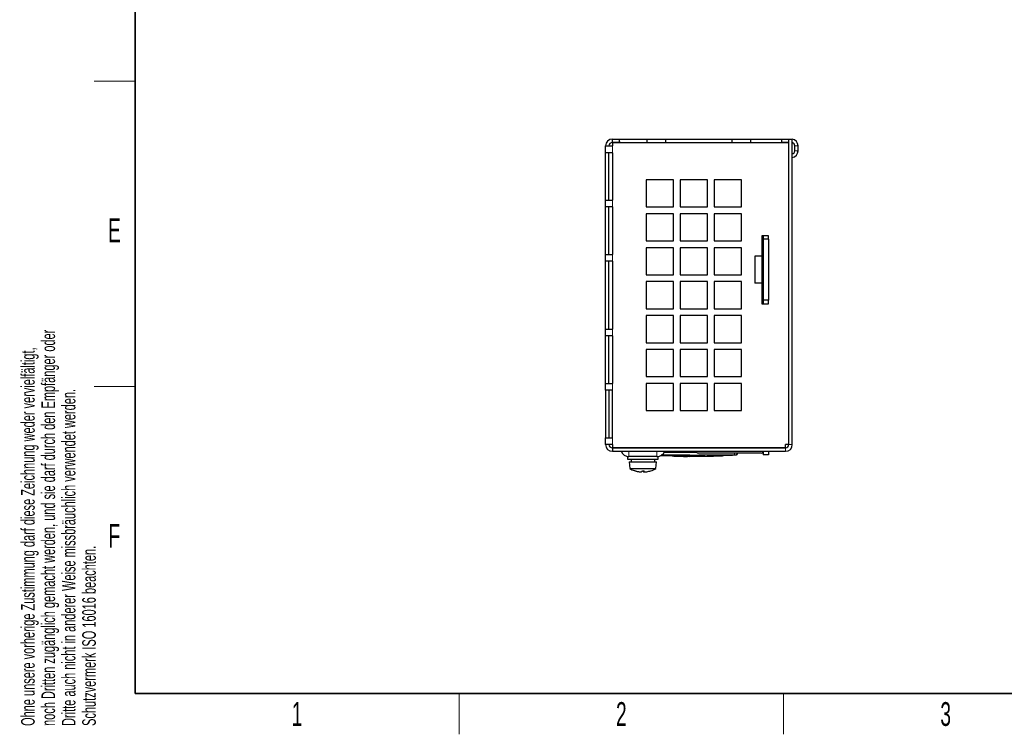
# Model space of a CAD drawing. Header units: millimetres. Extents: x 5 to 418, y 2 to 292.
# Tile 1 of 10: x 9 to 154, y 6 to 111. Entities that reach past the tile are written whole.
import ezdxf

# ---------------------------------------------------------------- set-up
doc = ezdxf.new("R2010")
doc.units = ezdxf.units.MM
doc.layers.add('SLD-0', color=7, linetype='Continuous')
doc.styles.add('SLDTEXTSTYLE0', font='TXT', dxfattribs={"width": 0.605})

msp = doc.modelspace()

# ---------------------------------------------------------------- linework, layer by layer
at = {"color": 7, "linetype": 'Continuous', "lineweight": 25}
for p, q in [((96.2771, 93.1936), (96.2771, 93.6936)), ((96.2771, 93.6936), (97.2771, 93.6936)), ((97.2771, 93.1936), (96.2771, 93.1936)), ((96.2771, 93.1436), (96.2771, 92.6936)), ((122.2271, 93.1436), (96.2771, 93.1436)), ((97.2771, 93.6936), (97.2771, 93.1936)), ((97.2771, 93.6936), (101.4021, 93.6936)), ((97.2771, 93.1936), (101.4021, 93.1936)), ((101.4021, 93.1936), (101.4021, 93.6936)), ((101.4021, 93.6936), (104.1521, 93.6936)), ((101.4021, 93.1936), (104.1521, 93.1936)), ((104.1521, 93.1936), (104.1521, 93.6936)), ((104.1521, 93.6936), (113.9021, 93.6936)), ((104.1521, 93.1936), (113.9021, 93.1936)), ((113.9021, 93.1936), (113.9021, 93.6936)), ((113.9021, 93.6936), (116.6521, 93.6936)), ((113.9021, 93.1936), (116.6521, 93.1936)), ((116.6521, 93.1936), (116.6521, 93.6936)), ((116.6521, 93.6936), (121.2271, 93.6936)), ((116.6521, 93.1936), (121.2271, 93.1936)), ((118.4771, 93.1936), (118.4771, 93.1436)), ((119.2771, 93.1936), (119.2771, 93.1436)), ((121.2271, 93.1936), (121.2271, 93.6936)), ((121.2271, 93.6936), (122.2271, 93.6936)), ((122.2271, 93.1936), (121.2271, 93.1936)), ((122.2271, 93.6936), (122.2271, 93.1936)), ((122.2271, 93.6936), (122.2771, 93.6936)), ((122.2271, 93.1936), (122.2771, 93.1936)), ((122.2271, 93.1436), (122.2271, 48.6936)), ((122.2771, 93.0036), (122.2271, 93.0036)), ((122.2771, 93.6936), (122.7771, 93.6936)), ((122.2771, 48.6936), (122.2771, 93.6936)), ((122.7771, 48.6936), (122.7771, 93.6936)), ((95.2771, 91.6936), (95.2771, 92.6936)), ((95.2771, 92.6936), (96.2771, 92.6936)), ((96.2771, 91.6936), (95.2771, 91.6936)), ((95.2771, 84.6936), (95.2771, 91.6936)), ((95.7771, 84.6936), (95.7771, 91.6936)), ((96.2771, 91.6936), (96.2771, 84.6936)), ((122.2271, 91.6838), (122.2771, 91.655)), ((123.1271, 91.9436), (123.1271, 92.6936)), ((123.6271, 91.9436), (123.6271, 92.6936)), ((122.2271, 91.107), (122.2771, 91.0819)), ((105.2771, 87.6936), (101.2771, 87.6936)), ((101.2771, 87.6936), (101.2771, 83.6936)), ((105.2771, 83.6936), (105.2771, 87.6936)), ((110.2771, 87.6936), (106.2771, 87.6936)), ((106.2771, 87.6936), (106.2771, 83.6936)), ((110.2771, 83.6936), (110.2771, 87.6936)), ((115.2771, 87.6936), (111.2771, 87.6936)), ((111.2771, 87.6936), (111.2771, 83.6936)), ((115.2771, 83.6936), (115.2771, 87.6936)), ((122.2771, 87.5036), (122.2271, 87.5036)), ((95.2771, 84.6936), (96.2771, 84.6936)), ((95.2771, 83.6936), (95.2771, 84.6936)), ((96.2771, 83.6936), (95.2771, 83.6936)), ((95.2771, 76.6936), (95.2771, 83.6936)), ((95.7771, 76.6936), (95.7771, 83.6936)), ((96.2771, 83.6936), (96.2771, 76.6936)), ((101.2771, 83.6936), (105.2771, 83.6936)), ((105.2771, 82.6936), (101.2771, 82.6936)), ((101.2771, 82.6936), (101.2771, 78.6936)), ((105.2771, 78.6936), (105.2771, 82.6936)), ((106.2771, 83.6936), (110.2771, 83.6936)), ((110.2771, 82.6936), (106.2771, 82.6936)), ((106.2771, 82.6936), (106.2771, 78.6936)), ((110.2771, 78.6936), (110.2771, 82.6936)), ((111.2771, 83.6936), (115.2771, 83.6936)), ((115.2771, 82.6936), (111.2771, 82.6936)), ((111.2771, 82.6936), (111.2771, 78.6936)), ((115.2771, 78.6936), (115.2771, 82.6936)), ((101.2771, 78.6936), (105.2771, 78.6936)), ((106.2771, 78.6936), (110.2771, 78.6936)), ((111.2771, 78.6936), (115.2771, 78.6936)), ((119.2771, 79.4436), (118.2771, 79.4436)), ((118.2771, 79.4436), (118.2771, 76.4279)), ((118.4771, 79.4436), (118.4771, 78.9436)), ((119.2771, 78.9436), (118.4771, 78.9436)), ((118.4771, 78.9436), (118.4771, 69.9436)), ((119.2771, 78.9436), (119.2771, 79.4436)), ((119.2771, 78.9436), (119.2771, 69.9436)), ((105.2771, 77.6936), (101.2771, 77.6936)), ((101.2771, 77.6936), (101.2771, 73.6936)), ((105.2771, 73.6936), (105.2771, 77.6936)), ((110.2771, 77.6936), (106.2771, 77.6936)), ((106.2771, 77.6936), (106.2771, 73.6936)), ((110.2771, 73.6936), (110.2771, 77.6936)), ((115.2771, 77.6936), (111.2771, 77.6936)), ((111.2771, 77.6936), (111.2771, 73.6936)), ((115.2771, 73.6936), (115.2771, 77.6936)), ((95.2771, 75.6936), (95.2771, 76.6936)), ((95.2771, 76.6936), (96.2771, 76.6936)), ((96.2771, 75.6936), (95.2771, 75.6936)), ((95.2771, 65.6936), (95.2771, 75.6936)), ((95.7771, 65.6936), (95.7771, 75.6936)), ((96.2771, 75.6936), (96.2771, 65.6936)), ((117.2771, 76.4279), (117.2771, 72.4593)), ((118.2771, 76.4279), (117.2771, 76.4279)), ((118.2771, 76.4279), (118.2771, 72.4593)), ((101.2771, 73.6936), (105.2771, 73.6936)), ((105.2771, 72.6936), (101.2771, 72.6936)), ((101.2771, 72.6936), (101.2771, 68.6936)), ((105.2771, 68.6936), (105.2771, 72.6936)), ((106.2771, 73.6936), (110.2771, 73.6936)), ((110.2771, 72.6936), (106.2771, 72.6936)), ((106.2771, 72.6936), (106.2771, 68.6936)), ((110.2771, 68.6936), (110.2771, 72.6936)), ((111.2771, 73.6936), (115.2771, 73.6936)), ((115.2771, 72.6936), (111.2771, 72.6936)), ((111.2771, 72.6936), (111.2771, 68.6936)), ((115.2771, 68.6936), (115.2771, 72.6936)), ((118.2771, 72.4593), (117.2771, 72.4593)), ((118.2771, 72.4593), (118.2771, 69.4436)), ((119.2771, 69.9436), (118.4771, 69.9436)), ((118.4771, 69.9436), (118.4771, 69.4436)), ((119.2771, 69.4436), (119.2771, 69.9436)), ((101.2771, 68.6936), (105.2771, 68.6936)), ((106.2771, 68.6936), (110.2771, 68.6936)), ((111.2771, 68.6936), (115.2771, 68.6936)), ((118.2771, 69.4436), (119.2771, 69.4436)), ((105.2771, 67.6936), (101.2771, 67.6936)), ((101.2771, 67.6936), (101.2771, 63.6936)), ((105.2771, 63.6936), (105.2771, 67.6936)), ((110.2771, 67.6936), (106.2771, 67.6936)), ((106.2771, 67.6936), (106.2771, 63.6936)), ((110.2771, 63.6936), (110.2771, 67.6936)), ((115.2771, 67.6936), (111.2771, 67.6936)), ((111.2771, 67.6936), (111.2771, 63.6936)), ((115.2771, 63.6936), (115.2771, 67.6936)), ((95.2771, 64.6936), (95.2771, 65.6936)), ((95.2771, 65.6936), (96.2771, 65.6936)), ((96.2771, 64.6936), (95.2771, 64.6936)), ((95.2771, 57.6936), (95.2771, 64.6936)), ((95.7771, 57.6936), (95.7771, 64.6936)), ((96.2771, 64.6936), (96.2771, 57.6936)), ((101.2771, 63.6936), (105.2771, 63.6936)), ((105.2771, 62.6936), (101.2771, 62.6936)), ((101.2771, 62.6936), (101.2771, 58.6936)), ((105.2771, 58.6936), (105.2771, 62.6936)), ((106.2771, 63.6936), (110.2771, 63.6936)), ((110.2771, 62.6936), (106.2771, 62.6936)), ((106.2771, 62.6936), (106.2771, 58.6936)), ((110.2771, 58.6936), (110.2771, 62.6936)), ((111.2771, 63.6936), (115.2771, 63.6936)), ((115.2771, 62.6936), (111.2771, 62.6936)), ((111.2771, 62.6936), (111.2771, 58.6936)), ((115.2771, 58.6936), (115.2771, 62.6936)), ((101.2771, 58.6936), (105.2771, 58.6936)), ((106.2771, 58.6936), (110.2771, 58.6936)), ((111.2771, 58.6936), (115.2771, 58.6936)), ((95.2771, 56.6936), (95.2771, 57.6936)), ((95.2771, 57.6936), (96.2771, 57.6936)), ((96.2771, 56.6936), (95.2771, 56.6936)), ((95.2771, 56.6936), (95.2771, 49.6936)), ((95.7771, 56.6936), (95.7771, 49.6936)), ((96.2771, 49.6936), (96.2771, 56.6936)), ((105.2771, 57.6936), (101.2771, 57.6936)), ((101.2771, 57.6936), (101.2771, 53.6936)), ((105.2771, 53.6936), (105.2771, 57.6936)), ((110.2771, 57.6936), (106.2771, 57.6936)), ((106.2771, 57.6936), (106.2771, 53.6936)), ((110.2771, 53.6936), (110.2771, 57.6936)), ((115.2771, 57.6936), (111.2771, 57.6936)), ((111.2771, 57.6936), (111.2771, 53.6936)), ((115.2771, 53.6936), (115.2771, 57.6936)), ((101.2771, 53.6936), (105.2771, 53.6936)), ((106.2771, 53.6936), (110.2771, 53.6936)), ((111.2771, 53.6936), (115.2771, 53.6936)), ((95.2771, 48.6936), (95.2771, 49.6936)), ((95.2771, 49.6936), (96.2771, 49.6936)), ((96.2771, 48.6936), (95.2771, 48.6936)), ((96.2771, 48.6936), (96.2771, 48.2436)), ((96.2771, 48.2436), (121.7771, 48.2436)), ((96.2771, 48.1936), (121.7771, 48.1936)), ((96.2771, 48.1936), (96.2771, 47.6936)), ((97.4521, 48.1936), (97.4521, 48.2436)), ((98.2021, 48.1936), (98.2021, 48.2436)), ((103.3521, 48.2436), (103.3521, 48.1936)), ((104.1021, 48.2436), (104.1021, 48.1936)), ((108.6771, 48.1936), (108.6771, 48.2436)), ((118.4771, 48.2436), (118.4771, 48.1936)), ((119.2771, 48.2436), (119.2771, 48.1936)), ((122.2271, 48.6936), (121.7771, 48.6936)), ((121.7771, 48.2436), (121.7771, 48.6936)), ((122.2771, 48.7036), (122.2271, 48.7036)), ((96.2771, 47.6936), (121.7771, 47.6936)), ((98.5271, 46.9436), (98.5271, 46.5436)), ((98.5271, 46.9436), (98.7021, 46.9436)), ((98.5271, 46.5436), (103.0271, 46.5436)), ((102.8521, 46.9436), (98.7021, 46.9436)), ((99.0271, 46.5436), (99.0271, 46.1436)), ((102.5271, 46.1436), (102.5271, 46.5436)), ((102.8521, 46.9436), (103.0271, 46.9436)), ((103.0271, 46.5436), (103.0271, 46.9436)), ((103.407, 47.0944), (103.8214, 47.0757)), ((103.8216, 47.1172), (103.4602, 47.1284)), ((103.4751, 47.138), (103.8216, 47.1272)), ((103.8208, 47.0725), (103.895, 47.0684)), ((103.8216, 47.1172), (103.8216, 47.1272)), ((103.8216, 47.0734), (103.8216, 47.1019)), ((103.8216, 47.0834), (105.073, 47.0952)), ((105.073, 47.0851), (103.8216, 47.0734)), ((103.8953, 47.0729), (103.8678, 47.0725)), ((103.892, 47.0725), (105.097, 47.0179)), ((105.073, 47.0952), (109.8717, 47.0677)), ((105.073, 47.0851), (105.073, 47.0952)), ((109.8717, 47.0577), (105.073, 47.0851)), ((105.073, 47.0074), (105.3555, 47.0138)), ((105.2229, 47.0122), (105.3551, 47.0062)), ((105.3514, 47.0029), (106.3846, 46.9683)), ((106.3846, 46.9648), (106.3846, 47.0499)), ((107.6295, 46.9705), (109.8717, 46.983)), ((107.6295, 46.9535), (110.2193, 46.9757)), ((107.6295, 46.9435), (107.6295, 46.9705)), ((110.2193, 46.9657), (107.6295, 46.9435)), ((108.6771, 47.6686), (108.6771, 47.6936)), ((118.2271, 47.4186), (108.9271, 47.4186)), ((109.8717, 47.0577), (109.8717, 47.0677)), ((109.8717, 46.983), (109.8717, 47.0374)), ((110.2193, 47.0722), (112.8642, 47.1311)), ((112.8642, 47.121), (110.2193, 47.0622)), ((110.2193, 47.0622), (110.2193, 47.0722)), ((110.2193, 47.015), (110.2193, 46.9657)), ((112.3092, 47.0591), (111.4387, 47.0251)), ((112.3092, 47.0539), (111.4387, 47.0157)), ((111.4387, 47.0057), (112.3092, 47.0439)), ((112.3092, 47.0418), (111.4387, 47.003)), ((111.4387, 47.0251), (111.4387, 47.0057)), ((112.5882, 47.0631), (112.5882, 47.0731)), ((112.6262, 47.0713), (113.5982, 47.1166)), ((113.7041, 47.117), (113.4929, 47.1049)), ((113.7775, 47.1394), (113.7709, 47.1381)), ((113.7748, 47.1343), (114.4472, 47.173)), ((113.7775, 47.1294), (113.7775, 47.1394)), ((113.78, 47.1283), (113.78, 47.1381)), ((118.4771, 47.6686), (118.4771, 47.6936)), ((118.4771, 47.6686), (118.4771, 47.1936)), ((119.2771, 47.1936), (118.4771, 47.1936)), ((119.2771, 47.6936), (119.2771, 47.1936)), ((98.7771, 46.1436), (98.8521, 45.1436)), ((98.7771, 46.1436), (102.7771, 46.1436)), ((98.8521, 45.1436), (102.7021, 45.1436)), ((102.7021, 45.1436), (102.7771, 46.1436)), ((100.0911, 44.7145), (100.0909, 44.71)), ((100.4136, 44.6775), (100.4132, 44.6743)), ((100.7839, 44.8427), (100.8036, 44.699)), ((100.8983, 44.8413), (100.9185, 44.699)), ((100.973, 44.6785), (100.9742, 44.6662))]:
    msp.add_line(p, q, dxfattribs=at)
at = {"color": 7, "linetype": 'Continuous', "lineweight": 18}
for p, q in [((97.4661, 93.1936), (97.4661, 93.1436)), ((122.0871, 93.1436), (122.0871, 93.1936)), ((96.2771, 92.6936), (96.2771, 91.6936)), ((123.1271, 92.6936), (123.6271, 92.6936)), ((123.6271, 91.9436), (123.1271, 91.9436)), ((122.2771, 91.2508), (122.2271, 91.1642)), ((96.2771, 84.6936), (96.2771, 83.6936)), ((96.2771, 76.6936), (96.2771, 75.6936)), ((96.2771, 65.6936), (96.2771, 64.6936)), ((96.2771, 57.6936), (96.2771, 56.6936)), ((96.2771, 49.6936), (96.2771, 48.6936)), ((121.7771, 47.6936), (121.7771, 48.1936)), ((122.2771, 48.6936), (122.7771, 48.6936)), ((98.7021, 47.6936), (98.7021, 46.9436)), ((102.8521, 46.9436), (102.8521, 47.6936)), ((112.3092, 47.0439), (112.3092, 47.0539)), ((112.8642, 47.121), (112.8642, 47.1311)), ((114.2785, 47.4186), (114.2813, 47.1877))]:
    msp.add_line(p, q, dxfattribs=at)
at = {"color": 7, "linetype": 'Continuous', "lineweight": 25, "flags": 128}
msp.add_lwpolyline([(100.4132, 44.6743), (100.4265, 44.6761), (100.4289, 44.6765)], dxfattribs=at)
at = {"color": 7, "linetype": 'Continuous', "lineweight": 25}
for centre, radius, start, end in [((96.2771, 92.6936), 1, 90, 180), ((96.2771, 92.6936), 0.5, 90, 180), ((97.4661, 93.0036), 0.19, 90, 132.536898), ((122.0871, 93.0036), 0.19, 47.463102, 90), ((122.0871, 93.0036), 0.19, 0, 42.536898), ((122.6271, 92.6936), 1, 0, 81.373073), ((122.6271, 92.6936), 0.5, 0, 72.542397), ((122.6771, 91.9436), 0.45, 282.839588, 0), ((122.6771, 91.9436), 0.95, 276.042328, 0), ((96.2771, 48.6936), 1, 180, 270), ((96.2771, 48.6936), 0.5, 180, 270), ((99.4121, 48.4436), 0.25, 270, 306.869898), ((102.1421, 48.4436), 0.25, 233.130102, 270), ((121.7771, 48.6936), 1, 270, 0), ((121.7771, 48.6936), 0.5, 270, 0), ((98.7021, 48.1936), 1.25, 203.578178, 270), ((102.8521, 48.1936), 1.25, 270, 336.421822), ((108.9271, 47.6686), 0.25, 180, 270), ((114.4271, 47.522), 0.35, 273.30809, 342.822394), ((118.2271, 47.6686), 0.25, 270, 0), ((100.7771, 48.65), 4, 241.232927, 251.294579), ((100.7771, 48.65), 4, 287.032748, 298.767073), ((99.5053, 44.8947), 0.0353, 251.673204, 288.326796), ((100.7583, 48.5958), 3.9427, 251.299602, 260.254263), ((100.7946, 48.669), 4.0165, 251.444468, 260.288919), ((100.5969, 47.8058), 3.1369, 260.716994, 266.64226), ((100.6646, 48.3362), 3.6673, 261.413177, 266.887418), ((100.3963, 45.6031), 0.9313, 274.261291, 284.907419), ((100.0154, 45.1258), 0.7508, 325.733112, 338.06227), ((100.8906, 48.7896), 3.9483, 267.404921, 270.929173), ((101.4278, 45.1231), 0.7547, 201.886379, 214.195317), ((101.0665, 45.6087), 0.947, 253.880962, 264.406628), ((100.3899, 44.9085), 0.5687, 338.372774, 353.257457), ((101.0929, 45.0801), 0.4191, 245.419709, 260.911271), ((100.9365, 47.813), 3.1481, 271.641275, 277.524241), ((100.7947, 48.6005), 3.9475, 278.068375, 287.019698)]:
    msp.add_arc(centre, radius, start, end, dxfattribs=at)
at = {"color": 7, "linetype": 'Continuous', "lineweight": 18}
msp.add_arc((114.4271, 47.5377), 0.35, 270.990973, 340.111536, dxfattribs=at)
for points, knots in [([(114.2813, 47.1877), (112.2797, 47.1692), (108.6997, 47.1362), (105.1196, 47.1667), (103.5411, 47.1802)], [0, 0, 0, 0, 0.55908826, 1, 1, 1, 1]), ([(103.8805, 47.5273), (105.3459, 47.5094), (106.9671, 47.4895), (108.5883, 47.501), (108.7442, 47.5021)], [0, 0, 0, 0, 0.90385618, 1, 1, 1, 1]), ([(114.4331, 47.1877), (114.4323, 47.1879), (114.4301, 47.1882), (114.4116, 47.1884), (114.3773, 47.1884), (114.3321, 47.1882), (114.2982, 47.1879), (114.2813, 47.1877)], [0, 0, 0, 0, 0.14065639, 0.35550279, 0.57103162, 0.78617076, 1, 1, 1, 1]), ([(114.4474, 47.1743), (114.4484, 47.1733), (114.4504, 47.1713), (114.4388, 47.1824), (114.4331, 47.1877)], [0, 0, 0, 0, 0.51637615, 1, 1, 1, 1])]:
    msp.add_open_spline(points, degree=3, knots=knots, dxfattribs=at)
at = {"color": 7, "linetype": 'Continuous', "lineweight": 25}
for points, knots in [([(106.3844, 46.9596), (106.4066, 46.9586), (106.8213, 46.9393), (107.2365, 46.9488), (107.6295, 46.9578)], [0, 0, 0, 0, 0.05368859, 1, 1, 1, 1]), ([(109.5106, 46.9596), (109.7566, 46.9577), (110.4036, 46.9527), (111.0496, 46.992), (111.45, 47.0164)], [0, 0, 0, 0, 0.3801847, 1, 1, 1, 1]), ([(112.5846, 47.0631), (112.5856, 47.0634), (112.5893, 47.0646), (112.5632, 47.0654), (112.5092, 47.0652), (112.4306, 47.0635), (112.3598, 47.0612), (112.3189, 47.0595), (112.3092, 47.0591)], [0, 0, 0, 0, 0.07502059, 0.28971159, 0.5042435, 0.71871791, 0.93325645, 1, 1, 1, 1]), ([(112.6239, 47.0627), (112.625, 47.0625), (112.6294, 47.0616), (112.5999, 47.0587), (112.5384, 47.0543), (112.4486, 47.0489), (112.3675, 47.0446), (112.3205, 47.0423), (112.3092, 47.0418)], [0, 0, 0, 0, 0.07318348, 0.28763208, 0.50225775, 0.71709958, 0.9321252, 1, 1, 1, 1]), ([(112.3092, 47.0439), (112.3407, 47.0455), (112.4036, 47.0486), (112.4867, 47.0535), (112.5519, 47.0581), (112.5717, 47.0603), (112.5815, 47.0615)], [0, 0, 0, 0, 0.25002747, 0.50005292, 0.75009972, 1, 1, 1, 1]), ([(112.8642, 47.1311), (112.9668, 47.1336), (113.1721, 47.1387), (113.4458, 47.1417), (113.6523, 47.1431), (113.7619, 47.1426), (113.7731, 47.1403), (113.7775, 47.1394)], [0, 0, 0, 0, 0.214628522, 0.42925656, 0.64389477, 0.858534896, 1, 1, 1, 1]), ([(113.7775, 47.1294), (113.7674, 47.1306), (113.7473, 47.1331), (113.5899, 47.1328), (113.3583, 47.1309), (113.1014, 47.1273), (112.9317, 47.1228), (112.8642, 47.121)], [0, 0, 0, 0, 0.21458998, 0.42917873, 0.64379751, 0.85844062, 1, 1, 1, 1]), ([(113.4929, 47.1049), (113.5625, 47.1095), (113.7019, 47.1187), (113.7806, 47.1261), (113.7783, 47.1285), (113.7775, 47.1294)], [0, 0, 0, 0, 0.3919653, 0.78394467, 1, 1, 1, 1]), ([(113.7775, 47.1312), (113.8511, 47.1359), (113.9453, 47.1418), (113.9459, 47.1438), (113.946, 47.1442)], [0, 0, 0, 0, 0.78078861, 1, 1, 1, 1]), ([(113.9535, 47.136), (113.954, 47.135), (113.9552, 47.1327), (113.8426, 47.1254), (113.7775, 47.1212)], [0, 0, 0, 0, 0.42258421, 1, 1, 1, 1])]:
    msp.add_open_spline(points, degree=3, knots=knots, dxfattribs=at)
at = {"layer": 'SLD-0', "lineweight": 35}
for p, q in [((26, 282.5), (26, 12)), ((26, 12), (408, 12))]:
    msp.add_line(p, q, dxfattribs=at)
at = {"layer": 'SLD-0', "lineweight": 18}
for p, q in [((20, 102.25), (26, 102.25)), ((20, 57.25), (26, 57.25)), ((73.75, 6), (73.75, 12)), ((121.5, 6), (121.5, 12))]:
    msp.add_line(p, q, dxfattribs=at)

# ---------------------------------------------------------------- texts
at = {"layer": 'SLD-0', "char_height": 2, "attachment_point": 1, "rotation": 90, "style": 'SLDTEXTSTYLE0'}
for s, insert in [('noch Dritten zugänglich gemacht werden, und sie darf durch den Empfänger oder', (12.2299, 7.2381)), ('Ohne unsere vorherige Zustimmung darf diese Zeichnung weder vervielfältigt,', (9.2299, 7.2381)), ('Dritte auch nicht in anderer Weise missbräuchlich verwendet werden.', (15.2299, 7.2381)), ('Schutzvermerk ISO 16016 beachten.', (18.2299, 7.2381))]:
    msp.add_mtext(s, dxfattribs=dict(at, insert=insert))
at = {"layer": 'SLD-0', "char_height": 3.5, "attachment_point": 2, "style": 'SLDTEXTSTYLE0'}
for s, insert in [('E', (22.9816, 82.0011)), ('F', (22.9536, 37.0011)), ('1', (49.8527, 10.743)), ('2', (97.6027, 10.743)), ('3', (145.3527, 10.743))]:
    msp.add_mtext(s, dxfattribs=dict(at, insert=insert))

doc.saveas('drawing.dxf')
